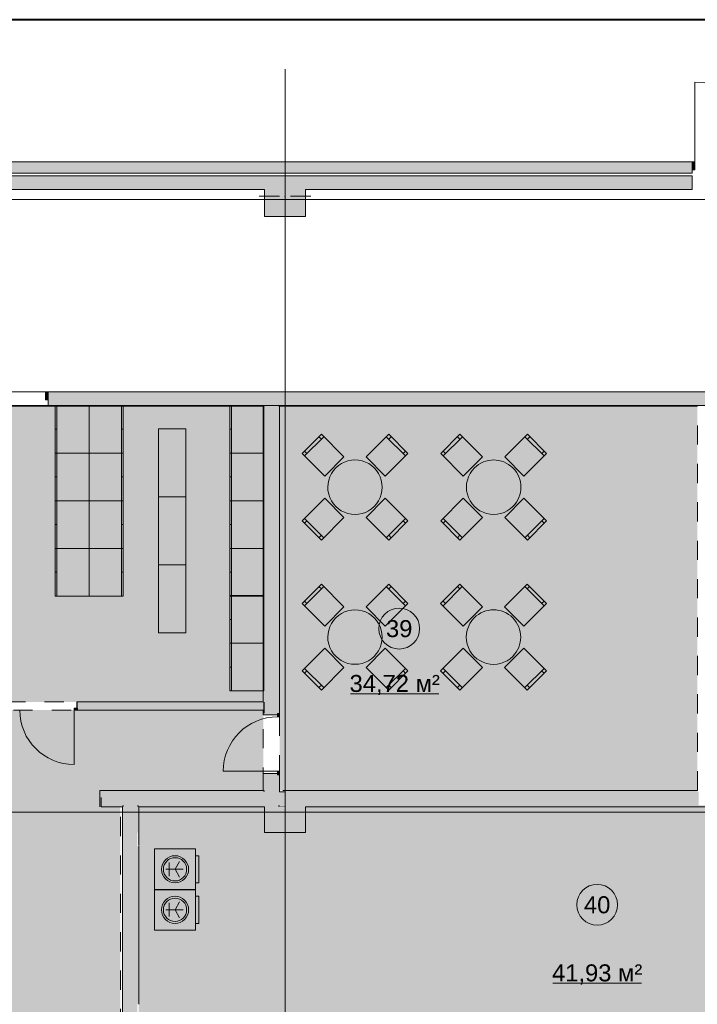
# Model space of a CAD drawing. Header units: millimetres. Extents: x 0 to 1184, y 0 to 836.
# Tile 112 of 256: x 313 to 412, y 691 to 836. Entities that reach past the tile are written whole.
import ezdxf
from ezdxf.xclip import XClip

# ---------------------------------------------------------------- set-up
doc = ezdxf.new("R2010")
doc.units = ezdxf.units.MM
doc.header["$MEASUREMENT"] = 0
doc.header["$XCLIPFRAME"] = 0
doc.linetypes.add('Штриховая', pattern=[5.644444, 2.822222, -2.822222])
for name, color, linetype in [('Интерьер - Мебель', 7, 'Continuous'), ('Конструктив - ГКЛ', 7, 'Continuous'), ('Конструктив - Колонны', 7, 'Continuous'), ('Конструктив - Стена сущ для Кладочного плана', 7, 'Continuous'), ('Конструктив - Стены Блок 100 нов', 7, 'Continuous'), ('Конструктив - Стены Блок 200 нов', 7, 'Continuous'), ('Конструктив - Стены Внутр сущ.', 7, 'Continuous'), ('Конструктив - Стены наружние фасад', 7, 'Continuous'), ('Элемент Модели - Зона', 7, 'Continuous'), ('Элемент Модели - Оси', 7, 'Continuous')]:
    doc.layers.add(name, color=color, linetype=linetype)
doc.styles.add('СГЕНЕРИР_СТИЛЬ_3', font='txt')

# ---------------------------------------------------------------- blocks, each defined once
blk = doc.blocks.new('Чертеж_4_4', base_point=(-278.48, 89.56))
at = {"layer": 'Интерьер - Мебель', "linetype": 'Continuous', "lineweight": 0, "true_color": 0xffffff}
for points in [[(317.72, 779.31), (317.72, 772.31), (322.72, 772.31), (322.72, 779.31)], [(327.72, 779.31), (322.72, 779.31), (322.72, 772.31), (327.72, 772.31)], [(343.42, 779.31), (343.42, 772.31), (348.42, 772.31), (348.42, 779.31)], [(332.93, 765.89), (336.93, 765.89), (336.93, 775.89), (332.93, 775.89)], [(357.34, 768.93), (360.17, 771.76), (356.85, 775.09), (354.02, 772.26)], [(363.42, 771.76), (366.25, 768.93), (369.57, 772.26), (366.75, 775.09)], [(377.71, 768.93), (380.54, 771.76), (377.22, 775.09), (374.39, 772.26)], [(383.79, 771.76), (386.62, 768.93), (389.94, 772.26), (387.12, 775.09)], [(317.72, 772.31), (317.72, 765.31), (322.72, 765.31), (322.72, 772.31)], [(327.72, 772.31), (322.72, 772.31), (322.72, 765.31), (327.72, 765.31)], [(343.42, 772.31), (343.42, 765.31), (348.42, 765.31), (348.42, 772.31)], [(364.62, 764.48, 1), (358.97, 770.14, 1)], [(385, 764.48, 1), (379.34, 770.14, 1)], [(332.93, 755.89), (336.93, 755.89), (336.93, 765.89), (332.93, 765.89)], [(360.17, 762.85), (357.34, 765.68), (354.02, 762.36), (356.85, 759.53)], [(366.25, 765.68), (363.42, 762.85), (366.75, 759.53), (369.57, 762.36)], [(380.54, 762.85), (377.71, 765.68), (374.39, 762.36), (377.22, 759.53)], [(386.62, 765.68), (383.79, 762.85), (387.12, 759.53), (389.94, 762.36)], [(317.72, 765.31), (317.72, 758.31), (322.72, 758.31), (322.72, 765.31)], [(327.72, 765.31), (322.72, 765.31), (322.72, 758.31), (327.72, 758.31)], [(343.42, 765.31), (343.42, 758.31), (348.42, 758.31), (348.42, 765.31)], [(317.72, 758.31), (317.72, 751.31), (322.72, 751.31), (322.72, 758.31)], [(327.72, 758.31), (322.72, 758.31), (322.72, 751.31), (327.72, 751.31)], [(343.42, 758.31), (343.42, 751.31), (348.42, 751.31), (348.42, 758.31)], [(332.93, 745.89), (336.93, 745.89), (336.93, 755.89), (332.93, 755.89)], [(357.34, 746.91), (360.17, 749.74), (356.85, 753.06), (354.02, 750.23)], [(363.42, 749.74), (366.25, 746.91), (369.57, 750.23), (366.75, 753.06)], [(377.7, 746.91), (380.53, 749.74), (377.2, 753.06), (374.38, 750.23)], [(383.78, 749.74), (386.61, 746.91), (389.93, 750.23), (387.1, 753.06)], [(343.42, 751.37), (343.42, 744.37), (348.42, 744.37), (348.42, 751.37)], [(364.62, 742.45, 1), (358.97, 748.11, 1)], [(384.98, 742.45, 1), (379.32, 748.11, 1)], [(343.42, 744.37), (343.42, 737.37), (348.42, 737.37), (348.42, 744.37)], [(360.17, 740.83), (357.34, 743.65), (354.02, 740.33), (356.85, 737.5)], [(366.25, 743.65), (363.42, 740.83), (366.75, 737.5), (369.57, 740.33)], [(380.53, 740.83), (377.7, 743.65), (374.38, 740.33), (377.2, 737.5)], [(386.61, 743.65), (383.78, 740.83), (387.1, 737.5), (389.93, 740.33)], [(332.35, 708.16), (338.35, 708.16), (338.35, 714.16), (332.35, 714.16)], [(332.35, 708.16), (338.35, 708.16), (338.35, 714.16), (332.35, 714.16)], [(338.35, 709.16), (338.85, 709.16), (338.85, 713.16), (338.35, 713.16)], [(332.35, 702.21), (338.35, 702.21), (338.35, 708.21), (332.35, 708.21)], [(332.35, 702.21), (338.35, 702.21), (338.35, 708.21), (332.35, 708.21)], [(338.35, 703.21), (338.85, 703.21), (338.85, 707.21), (338.35, 707.21)]]:
    blk.add_hatch(color=7, dxfattribs=at).paths.add_polyline_path(points)
at = {"layer": 'Конструктив - ГКЛ', "linetype": 'Continuous', "lineweight": 0, "true_color": 0x606060}
for points in [[(280.77, 779.19), (348.27, 779.19), (348.27, 779.31), (280.77, 779.31)], [(348.32, 779.19), (348.52, 779.19), (348.52, 779.31), (348.32, 779.31)], [(350.52, 779.19), (350.72, 779.19), (350.72, 779.31), (350.52, 779.31)], [(350.77, 779.19), (412.07, 779.19), (412.07, 779.31), (350.77, 779.31)]]:
    blk.add_hatch(color=251, dxfattribs=at).paths.add_polyline_path(points)
at = {"layer": 'Конструктив - Колонны', "linetype": 'Continuous', "lineweight": 0, "true_color": 0x000000}
for points in [[(348.52, 813.06), (348.52, 811.06), (348.52, 807.06), (354.52, 807.06), (354.52, 811.06), (354.52, 813.06)], [(348.52, 722.56), (350.52, 720.56), (350.52, 722.56)], [(350.52, 720.56), (348.52, 722.56), (348.52, 720.56)], [(350.72, 722.56), (350.52, 722.56), (350.52, 720.56), (350.72, 720.56)], [(350.72, 720.41), (351.52, 720.41), (351.52, 720.56), (351.52, 722.56), (350.72, 722.56), (350.72, 720.56)], [(351.52, 720.56), (354.52, 720.56), (354.52, 722.56), (351.52, 722.56)], [(350.52, 720.56), (348.52, 720.56), (348.52, 720.41), (350.52, 720.41)], [(350.72, 720.56), (350.52, 720.56), (350.67, 720.41), (350.72, 720.41)], [(350.52, 720.56), (350.52, 720.41), (350.67, 720.41)], [(351.52, 720.41), (354.52, 720.41), (354.52, 720.56), (351.52, 720.56)], [(348.52, 720.36), (350.52, 720.36), (350.52, 720.41), (348.52, 720.41)], [(348.52, 720.36), (348.52, 716.56), (354.52, 716.56), (354.52, 720.36), (351.52, 720.36), (350.72, 720.36), (350.52, 720.36)], [(350.67, 720.41), (350.52, 720.41), (350.52, 720.36), (350.72, 720.36)], [(350.67, 720.41), (350.72, 720.36), (350.72, 720.41)], [(350.72, 720.41), (350.72, 720.36), (351.52, 720.36), (351.52, 720.41)], [(351.52, 720.36), (354.52, 720.36), (354.52, 720.41), (351.52, 720.41)]]:
    blk.add_hatch(color=18, dxfattribs=at).paths.add_polyline_path(points)
at = {"layer": 'Конструктив - Стена сущ для Кладочного плана', "linetype": 'Continuous', "lineweight": 0, "true_color": 0x7f7f7f}
blk.add_hatch(color=8, dxfattribs=at).paths.add_polyline_path([(316.72, 780.16), (316.72, 781.31), (316.32, 781.31), (316.32, 780.16)])
at = {"layer": 'Конструктив - Стена сущ для Кладочного плана', "linetype": 'Continuous', "lineweight": 0, "true_color": 0x000000}
blk.add_hatch(color=18, dxfattribs=at).paths.add_polyline_path([(468.52, 781.31), (316.72, 781.31), (316.72, 779.31), (468.52, 779.31)])
at = {"layer": 'Конструктив - Стены Блок 100 нов', "linetype": 'Continuous', "lineweight": 0, "true_color": 0x000000}
for points in [[(320.93, 735.76), (320.93, 734.86), (321.03, 734.86), (321.03, 735.66), (321.03, 735.76)], [(321.03, 735.76), (321.03, 735.66), (348.32, 735.66), (348.32, 735.76)], [(321.03, 734.66), (348.32, 734.66), (348.32, 735.66), (321.03, 735.66), (321.03, 734.86)], [(348.52, 734.66), (348.52, 735.66), (348.32, 735.66), (348.32, 734.66)], [(348.32, 734.66), (321.03, 734.66), (321.03, 734.56), (348.32, 734.56)]]:
    blk.add_hatch(color=18, dxfattribs=at).paths.add_polyline_path(points)
at = {"layer": 'Конструктив - Стены Блок 100 нов', "linetype": 'Continuous', "lineweight": 0, "true_color": 0x7f7f7f}
blk.add_hatch(color=8, dxfattribs=at).paths.add_polyline_path([(321.03, 734.56), (321.03, 734.86), (320.53, 734.86), (320.53, 734.56)])
at = {"layer": 'Конструктив - Стены Блок 200 нов', "linetype": 'Continuous', "lineweight": 0, "true_color": 0x000000}
for points in [[(348.52, 735.76), (348.52, 779.19), (348.32, 779.19), (348.32, 735.76)], [(348.52, 779.19), (350.52, 779.19), (350.52, 779.31), (348.52, 779.31)], [(350.52, 735.66), (350.52, 779.19), (348.52, 779.19), (348.52, 735.66)], [(350.52, 779.19), (350.52, 734.06), (350.72, 734.06), (350.72, 779.19)], [(348.52, 735.66), (348.52, 735.76), (348.32, 735.76), (348.32, 735.66)], [(350.52, 734.66), (350.52, 735.66), (348.52, 735.66), (348.52, 734.66)], [(348.52, 734.56), (348.52, 734.66), (348.32, 734.66), (348.32, 734.56)], [(348.52, 734.56), (348.32, 734.56), (348.32, 734.06), (348.52, 734.06)], [(348.32, 733.86), (350.42, 733.86), (350.42, 734.06), (348.52, 734.06), (348.32, 734.06)], [(350.52, 734.66), (348.52, 734.66), (348.52, 734.06), (350.42, 734.06), (350.52, 734.06)], [(348.32, 725.06), (348.52, 725.06), (350.42, 725.06), (350.42, 725.26), (348.32, 725.26)], [(348.32, 722.76), (348.52, 722.76), (348.52, 725.06), (348.32, 725.06)], [(348.52, 725.06), (348.52, 722.56), (350.52, 722.56), (350.52, 725.06), (350.42, 725.06)], [(350.52, 722.56), (350.72, 722.56), (350.72, 725.06), (350.52, 725.06)], [(324.32, 722.76), (324.32, 720.36), (324.52, 720.36), (324.52, 722.56), (324.52, 722.76)], [(324.52, 722.76), (324.52, 722.56), (330.02, 722.56), (330.02, 722.76)], [(327.82, 722.56), (324.52, 722.56), (324.52, 720.56), (327.82, 720.56)], [(327.82, 720.56), (329.82, 720.56), (329.82, 722.56), (327.82, 722.56)], [(329.82, 720.56), (330.02, 720.56), (330.02, 722.56), (329.82, 722.56)], [(348.32, 722.76), (330.02, 722.76), (330.02, 722.56), (348.32, 722.56)], [(348.52, 722.56), (330.02, 722.56), (330.02, 720.56), (348.52, 720.56)], [(348.32, 722.76), (348.32, 722.56), (348.52, 722.56)], [(348.52, 722.76), (348.32, 722.76), (348.52, 722.56)], [(412.12, 722.76), (351.52, 722.76), (351.52, 722.56), (412.12, 722.56)], [(354.52, 722.56), (354.52, 720.56), (412.32, 720.56), (412.32, 722.56)], [(324.52, 720.36), (327.62, 720.36), (327.62, 720.56), (324.52, 720.56)], [(327.62, 720.36), (327.82, 720.36), (327.82, 720.56), (327.62, 720.56)], [(327.82, 720.36), (329.82, 720.36), (329.82, 720.56), (327.82, 720.56)], [(329.82, 720.36), (330.02, 720.36), (330.02, 720.56), (329.82, 720.56)], [(330.02, 720.56), (330.02, 720.36), (348.52, 720.36), (348.52, 720.56)], [(354.52, 720.56), (354.52, 720.36), (438.52, 720.36), (438.52, 720.56)], [(327.82, 687.06), (327.82, 720.36), (327.62, 720.36), (327.62, 687.06)], [(329.82, 689.06), (329.82, 720.36), (327.82, 720.36), (327.82, 689.06)], [(330.02, 720.36), (329.82, 720.36), (329.82, 716.56), (330.02, 716.56)], [(329.9, 716.48), (329.9, 714.64), (330.02, 714.64), (330.02, 716.48)], [(329.82, 691.36), (330.02, 691.36), (330.02, 714.56), (329.82, 714.56)]]:
    blk.add_hatch(color=18, dxfattribs=at).paths.add_polyline_path(points)
at = {"layer": 'Конструктив - Стены Блок 200 нов', "linetype": 'Continuous', "lineweight": 0, "true_color": 0x7f7f7f}
for points in [[(350.72, 734.06), (350.42, 734.06), (350.42, 733.56), (350.72, 733.56)], [(350.42, 725.06), (350.72, 725.06), (350.72, 725.56), (350.42, 725.56)]]:
    blk.add_hatch(color=8, dxfattribs=at).paths.add_polyline_path(points)
at = {"layer": 'Конструктив - Стены Внутр сущ.', "linetype": 'Continuous', "lineweight": 0, "true_color": 0x000000}
for points in [[(264.52, 811.06), (348.52, 811.06), (348.52, 813.06), (264.52, 813.06)], [(354.52, 811.06), (411.32, 811.06), (411.32, 813.06), (354.52, 813.06)]]:
    blk.add_hatch(color=18, dxfattribs=at).paths.add_polyline_path(points)
at = {"layer": 'Конструктив - Стены наружние фасад', "linetype": 'Continuous', "lineweight": 0, "true_color": 0x000000}
for points in [[(81.12, 814.96), (411.32, 814.96), (411.32, 815.11), (81.12, 815.11)], [(81.42, 814.66), (411.32, 814.66), (411.32, 814.96), (81.42, 814.96)], [(411.32, 814.66), (82.62, 814.66), (82.62, 813.46), (411.32, 813.46)]]:
    blk.add_hatch(color=18, dxfattribs=at).paths.add_polyline_path(points)
at = {"layer": 'Конструктив - Стены наружние фасад', "linetype": 'Continuous', "lineweight": 0, "true_color": 0x7f7f7f}
blk.add_hatch(color=8, dxfattribs=at).paths.add_polyline_path([(411.32, 813.96), (411.72, 813.96), (411.72, 815.11), (411.32, 815.11)])
at = {"layer": 'Элемент Модели - Зона', "linetype": 'Continuous', "lineweight": 0, "true_color": 0xf4d5ec}
for points in [[(280.72, 779.31), (280.72, 735.76), (348.32, 735.76), (348.32, 779.31)], [(412.12, 722.76), (412.12, 779.31), (350.72, 779.31), (350.72, 722.76)]]:
    blk.add_hatch(color=254, dxfattribs=at).paths.add_polyline_path(points)
at = {"layer": 'Элемент Модели - Зона', "linetype": 'Continuous', "lineweight": 0, "true_color": 0xd0cde4}
blk.add_hatch(color=254, dxfattribs=at).paths.add_polyline_path([(82.62, 541.14), (82.62, 539.14), (83.02, 539.14), (83.02, 542.56), (89.02, 542.56), (89.02, 539.56), (168.52, 539.56), (168.52, 542.56), (174.52, 542.56), (174.52, 539.56), (258.52, 539.56), (258.52, 542.56), (264.52, 542.56), (264.52, 539.14), (331.77, 539.14), (331.77, 631.69), (331.88, 631.69), (331.88, 686.86), (327.32, 686.86), (327.32, 720.36), (324.52, 720.36), (324.52, 722.76), (348.32, 722.76), (348.32, 734.56), (280.72, 734.56), (280.72, 722.76), (309.52, 722.76), (309.52, 720.36), (301.52, 720.36), (301.52, 615.56), (207.52, 615.56), (207.52, 626.56), (82.62, 626.56), (82.62, 626.06)])
at = {"layer": 'Элемент Модели - Зона', "linetype": 'Continuous', "lineweight": 0, "true_color": 0xd7d9d5}
blk.add_hatch(color=254, dxfattribs=at).paths.add_polyline_path([(330.02, 689.26), (331.52, 689.26), (374.52, 689.26), (419.52, 689.26), (421.52, 689.26), (464.52, 689.26), (466.32, 689.26), (466.32, 714.56), (466.32, 716.56), (466.32, 717.56), (466.32, 720.36), (444.52, 720.36), (444.52, 716.56), (438.52, 716.56), (438.52, 720.36), (354.52, 720.36), (354.52, 716.56), (348.52, 716.56), (348.52, 720.36), (330.02, 720.36)])
at = {"layer": 'Интерьер - Мебель', "color": 7, "linetype": 'Continuous', "lineweight": 15}
for p, q in [((317.72, 779.31), (317.97, 779.31)), ((317.97, 779.31), (317.97, 772.31)), ((327.47, 779.31), (327.47, 772.31)), ((327.72, 779.31), (327.47, 779.31)), ((343.42, 779.31), (343.67, 779.31)), ((343.67, 779.31), (343.67, 772.31)), ((317.72, 775.81), (317.97, 775.81)), ((327.72, 775.81), (327.47, 775.81)), ((343.42, 775.81), (343.67, 775.81)), ((354.37, 771.9), (357.2, 774.73)), ((356.85, 774.38), (356.49, 774.73)), ((366.39, 774.73), (369.22, 771.9)), ((366.75, 774.38), (367.1, 774.73)), ((374.74, 771.9), (377.57, 774.73)), ((377.22, 774.38), (376.86, 774.73)), ((386.76, 774.73), (389.59, 771.9)), ((387.12, 774.38), (387.47, 774.73)), ((354.73, 772.26), (354.37, 772.61)), ((368.87, 772.26), (369.22, 772.61)), ((375.1, 772.26), (374.74, 772.61)), ((389.24, 772.26), (389.59, 772.61)), ((317.72, 772.31), (317.97, 772.31)), ((317.97, 772.31), (317.97, 765.31)), ((327.47, 772.31), (327.47, 765.31)), ((327.72, 772.31), (327.47, 772.31)), ((343.42, 772.31), (343.67, 772.31)), ((343.67, 772.31), (343.67, 765.31)), ((317.72, 768.81), (317.97, 768.81)), ((327.72, 768.81), (327.47, 768.81)), ((343.42, 768.81), (343.67, 768.81)), ((317.72, 765.31), (317.97, 765.31)), ((317.97, 765.31), (317.97, 758.31)), ((327.47, 765.31), (327.47, 758.31)), ((327.72, 765.31), (327.47, 765.31)), ((343.42, 765.31), (343.67, 765.31)), ((343.67, 765.31), (343.67, 758.31)), ((357.2, 759.88), (354.37, 762.71)), ((369.22, 762.71), (366.39, 759.88)), ((377.57, 759.88), (374.74, 762.71)), ((389.59, 762.71), (386.76, 759.88)), ((317.72, 761.81), (317.97, 761.81)), ((327.72, 761.81), (327.47, 761.81)), ((343.42, 761.81), (343.67, 761.81)), ((354.73, 762.36), (354.37, 762)), ((368.87, 762.36), (369.22, 762)), ((375.1, 762.36), (374.74, 762)), ((389.24, 762.36), (389.59, 762)), ((356.85, 760.24), (356.49, 759.88)), ((366.75, 760.24), (367.1, 759.88)), ((377.22, 760.24), (376.86, 759.88)), ((387.12, 760.24), (387.47, 759.88)), ((317.72, 758.31), (317.97, 758.31)), ((317.97, 758.31), (317.97, 751.31)), ((327.47, 758.31), (327.47, 751.31)), ((327.72, 758.31), (327.47, 758.31)), ((343.42, 758.31), (343.67, 758.31)), ((343.67, 758.31), (343.67, 751.31)), ((317.72, 754.81), (317.97, 754.81)), ((327.72, 754.81), (327.47, 754.81)), ((343.42, 754.81), (343.67, 754.81)), ((354.37, 749.88), (357.2, 752.71)), ((356.85, 752.35), (356.49, 752.71)), ((366.39, 752.71), (369.22, 749.88)), ((366.75, 752.35), (367.1, 752.71)), ((374.73, 749.88), (377.56, 752.71)), ((377.2, 752.35), (376.85, 752.71)), ((386.75, 752.71), (389.58, 749.88)), ((387.1, 752.35), (387.46, 752.71)), ((343.42, 751.37), (343.67, 751.37)), ((343.67, 751.37), (343.67, 744.37)), ((354.73, 750.23), (354.37, 750.58)), ((368.87, 750.23), (369.22, 750.58)), ((375.08, 750.23), (374.73, 750.58)), ((389.22, 750.23), (389.58, 750.58)), ((343.42, 747.87), (343.67, 747.87)), ((343.42, 744.37), (343.67, 744.37)), ((343.67, 744.37), (343.67, 737.37)), ((343.42, 740.87), (343.67, 740.87)), ((357.2, 737.86), (354.37, 740.69)), ((354.73, 740.33), (354.37, 739.98)), ((369.22, 740.69), (366.39, 737.86)), ((368.87, 740.33), (369.22, 739.98)), ((377.56, 737.86), (374.73, 740.69)), ((375.08, 740.33), (374.73, 739.98)), ((389.58, 740.69), (386.75, 737.86)), ((389.22, 740.33), (389.58, 739.98)), ((356.85, 738.21), (356.49, 737.86)), ((366.75, 738.21), (367.1, 737.86)), ((377.2, 738.21), (376.85, 737.86)), ((387.1, 738.21), (387.46, 737.86)), ((334.49, 710.16), (334.49, 712.16)), ((335.35, 711.16), (336.01, 712.32)), ((335.35, 711.16), (334.01, 711.16)), ((334.49, 711.16), (336.55, 711.16)), ((335.35, 711.16), (336.01, 710.01)), ((334.49, 704.21), (334.49, 706.21)), ((335.35, 705.21), (336.01, 706.36)), ((335.35, 705.21), (334.01, 705.21)), ((334.49, 705.21), (336.55, 705.21)), ((335.35, 705.21), (336.01, 704.05))]:
    blk.add_line(p, q, dxfattribs=at)
at = {"layer": 'Интерьер - Мебель', "color": 7, "linetype": 'Continuous', "lineweight": 15, "flags": 128}
for points in [[(317.72, 779.31), (317.72, 772.31), (322.72, 772.31), (322.72, 779.31)], [(327.72, 779.31), (327.72, 772.31), (322.72, 772.31), (322.72, 779.31)], [(343.42, 779.31), (343.42, 772.31), (348.42, 772.31), (348.42, 779.31)], [(332.93, 765.89), (332.93, 775.89), (336.93, 775.89), (336.93, 765.89)], [(357.34, 768.93), (360.17, 771.76), (356.85, 775.09), (354.02, 772.26)], [(363.42, 771.76), (366.25, 768.93), (369.57, 772.26), (366.75, 775.09)], [(377.71, 768.93), (380.54, 771.76), (377.22, 775.09), (374.39, 772.26)], [(383.79, 771.76), (386.62, 768.93), (389.94, 772.26), (387.12, 775.09)], [(317.72, 772.31), (317.72, 765.31), (322.72, 765.31), (322.72, 772.31)], [(327.72, 772.31), (327.72, 765.31), (322.72, 765.31), (322.72, 772.31)], [(343.42, 772.31), (343.42, 765.31), (348.42, 765.31), (348.42, 772.31)], [(332.93, 755.89), (332.93, 765.89), (336.93, 765.89), (336.93, 755.89)], [(360.17, 762.85), (357.34, 765.68), (354.02, 762.36), (356.85, 759.53)], [(366.25, 765.68), (363.42, 762.85), (366.75, 759.53), (369.57, 762.36)], [(380.54, 762.85), (377.71, 765.68), (374.39, 762.36), (377.22, 759.53)], [(386.62, 765.68), (383.79, 762.85), (387.12, 759.53), (389.94, 762.36)], [(317.72, 765.31), (317.72, 758.31), (322.72, 758.31), (322.72, 765.31)], [(327.72, 765.31), (327.72, 758.31), (322.72, 758.31), (322.72, 765.31)], [(343.42, 765.31), (343.42, 758.31), (348.42, 758.31), (348.42, 765.31)], [(317.72, 758.31), (317.72, 751.31), (322.72, 751.31), (322.72, 758.31)], [(327.72, 758.31), (327.72, 751.31), (322.72, 751.31), (322.72, 758.31)], [(343.42, 758.31), (343.42, 751.31), (348.42, 751.31), (348.42, 758.31)], [(332.93, 745.89), (332.93, 755.89), (336.93, 755.89), (336.93, 745.89)], [(357.34, 746.91), (360.17, 749.74), (356.85, 753.06), (354.02, 750.23)], [(363.42, 749.74), (366.25, 746.91), (369.57, 750.23), (366.75, 753.06)], [(377.7, 746.91), (380.53, 749.74), (377.2, 753.06), (374.38, 750.23)], [(383.78, 749.74), (386.61, 746.91), (389.93, 750.23), (387.1, 753.06)], [(343.42, 751.37), (343.42, 744.37), (348.42, 744.37), (348.42, 751.37)], [(343.42, 744.37), (343.42, 737.37), (348.42, 737.37), (348.42, 744.37)], [(360.17, 740.83), (357.34, 743.65), (354.02, 740.33), (356.85, 737.5)], [(366.25, 743.65), (363.42, 740.83), (366.75, 737.5), (369.57, 740.33)], [(380.53, 740.83), (377.7, 743.65), (374.38, 740.33), (377.2, 737.5)], [(386.61, 743.65), (383.78, 740.83), (387.1, 737.5), (389.93, 740.33)], [(332.35, 708.16), (338.35, 708.16), (338.35, 714.16), (332.35, 714.16)], [(332.35, 708.16), (338.35, 708.16), (338.35, 714.16), (332.35, 714.16)], [(338.35, 709.16), (338.85, 709.16), (338.85, 713.16), (338.35, 713.16)], [(332.35, 702.21), (338.35, 702.21), (338.35, 708.21), (332.35, 708.21)], [(332.35, 702.21), (338.35, 702.21), (338.35, 708.21), (332.35, 708.21)], [(338.35, 703.21), (338.85, 703.21), (338.85, 707.21), (338.35, 707.21)]]:
    blk.add_lwpolyline(points, close=True, dxfattribs=at)
for points in [[(364.62, 764.48, 1), (358.97, 770.14, 1)], [(385, 764.48, 1), (379.34, 770.14, 1)], [(364.62, 742.45, 1), (358.97, 748.11, 1)], [(384.98, 742.45, 1), (379.32, 748.11, 1)]]:
    blk.add_lwpolyline(points, format="xyb", close=True, dxfattribs=at)
at = {"layer": 'Интерьер - Мебель', "color": 7, "linetype": 'Continuous', "lineweight": 15}
for centre, radius in [((335.35, 711.16), 2), ((335.35, 711.16), 1.71), ((335.35, 705.21), 2), ((335.35, 705.21), 1.71)]:
    blk.add_circle(centre, radius, dxfattribs=at)
at = {"layer": 'Конструктив - ГКЛ', "color": 7, "linetype": 'Continuous', "lineweight": 15}
blk.add_line((350.52, 779.31), (348.52, 779.31), dxfattribs=at)
at = {"layer": 'Конструктив - ГКЛ', "color": 7, "linetype": 'Continuous', "lineweight": 15, "flags": 128}
for points in [[(466.47, 779.31), (207.52, 779.31)], [(280.77, 779.19), (348.27, 779.19)], [(350.77, 779.19), (412.07, 779.19)]]:
    blk.add_lwpolyline(points, dxfattribs=at)
at = {"layer": 'Конструктив - Колонны', "color": 7, "linetype": 'Continuous', "lineweight": 15}
for p, q in [((351.52, 810.86), (351.52, 813.86)), ((350.72, 810.06), (347.72, 810.06)), ((351.52, 809.26), (351.52, 806.26)), ((352.32, 810.06), (355.32, 810.06)), ((351.52, 720.36), (351.52, 723.36)), ((350.72, 719.56), (347.72, 719.56)), ((352.32, 719.56), (355.32, 719.56)), ((351.52, 718.76), (351.52, 715.76))]:
    blk.add_line(p, q, dxfattribs=at)
at = {"layer": 'Конструктив - Колонны', "color": 7, "linetype": 'Continuous', "lineweight": 15, "flags": 128}
for points in [[(354.52, 813.06), (348.52, 813.06)], [(348.52, 811.06), (348.52, 807.06), (354.52, 807.06), (354.52, 811.06)], [(351.52, 722.56), (350.72, 722.56)], [(348.52, 720.36), (348.52, 716.56), (354.52, 716.56), (354.52, 720.36)]]:
    blk.add_lwpolyline(points, dxfattribs=at)
at = {"layer": 'Конструктив - Колонны', "color": 7, "linetype": 'Continuous', "lineweight": 15}
for p in [(351.52, 810.06), (351.52, 719.56)]:
    blk.add_point(p, dxfattribs=at)
at = {"layer": 'Конструктив - Стена сущ для Кладочного плана', "color": 7, "linetype": 'Continuous', "lineweight": 15}
for p, q in [((316.32, 781.31), (311, 781.31)), ((316.32, 780.16), (316.32, 781.31)), ((316.32, 781.31), (316.72, 781.31)), ((316.72, 781.31), (317.09, 781.31)), ((316.72, 781.31), (316.72, 780.16)), ((316.72, 781.31), (316.72, 780.16)), ((316.72, 781.31), (316.72, 780.16)), ((316.72, 781.31), (316.72, 780.16)), ((316.72, 781.31), (317.09, 781.31)), ((316.72, 781.31), (317.09, 781.31)), ((316.72, 780.16), (316.32, 780.16)), ((316.72, 780.16), (316.72, 779.31)), ((316.72, 780.16), (316.72, 779.31)), ((316.72, 780.16), (316.72, 779.31)), ((316.72, 779.31), (317.09, 779.31)), ((316.72, 779.31), (317.09, 779.31)), ((316.72, 779.31), (317.09, 779.31))]:
    blk.add_line(p, q, dxfattribs=at)
at = {"layer": 'Конструктив - Стена сущ для Кладочного плана', "color": 7, "linetype": 'Continuous', "lineweight": 15, "flags": 128}
for points in [[(468.52, 781.31), (316.72, 781.31)], [(316.72, 779.31), (468.52, 779.31)]]:
    blk.add_lwpolyline(points, dxfattribs=at)
at = {"layer": 'Конструктив - Стены Блок 100 нов', "color": 7, "linetype": 'Continuous', "lineweight": 15}
for p, q in [((320.93, 734.86), (320.93, 735.76)), ((321.03, 735.76), (320.93, 735.76)), ((321.03, 735.76), (320.93, 735.76)), ((320.93, 734.86), (320.93, 735.76)), ((320.53, 734.56), (320.53, 734.86)), ((320.53, 734.86), (321.03, 734.86)), ((321.03, 734.56), (320.53, 734.56)), ((320.53, 734.56), (320.53, 726.56)), ((321.03, 734.66), (321.03, 734.86)), ((321.03, 734.86), (321.03, 734.56)), ((321.03, 734.66), (321.03, 734.86)), ((321.03, 734.66), (321.03, 734.86)), ((321.03, 734.56), (321.03, 734.66)), ((321.03, 734.56), (321.03, 734.66)), ((321.03, 734.56), (321.03, 734.66))]:
    blk.add_line(p, q, dxfattribs=at)
at = {"layer": 'Конструктив - Стены Блок 100 нов', "color": 7, "linetype": 'Continuous', "lineweight": 15, "flags": 128}
for points in [[(348.32, 735.76), (321.03, 735.76)], [(321.03, 734.56), (348.32, 734.56)]]:
    blk.add_lwpolyline(points, dxfattribs=at)
at = {"layer": 'Конструктив - Стены Блок 100 нов', "color": 7, "linetype": 'Continuous', "lineweight": 15}
blk.add_arc((320.53, 734.56), 8, 180, 270, dxfattribs=at)
at = {"layer": 'Конструктив - Стены Блок 200 нов', "color": 7, "linetype": 'Continuous', "lineweight": 15}
for p, q in [((348.32, 734.06), (348.32, 733.86)), ((348.32, 734.06), (348.32, 733.86)), ((350.42, 733.86), (348.32, 733.86)), ((350.42, 733.86), (348.32, 733.86)), ((350.52, 734.06), (350.42, 734.06)), ((350.42, 733.56), (350.42, 734.06)), ((350.42, 734.06), (350.72, 734.06)), ((350.52, 734.06), (350.42, 734.06)), ((350.52, 734.06), (350.42, 734.06)), ((350.72, 733.56), (350.42, 733.56)), ((350.72, 734.06), (350.52, 734.06)), ((350.72, 734.06), (350.52, 734.06)), ((350.72, 734.06), (350.52, 734.06)), ((350.72, 734.06), (350.72, 733.56)), ((350.42, 725.56), (342.42, 725.56)), ((350.42, 725.26), (348.32, 725.26)), ((348.32, 725.06), (348.32, 725.26)), ((348.32, 725.06), (348.32, 725.26)), ((350.42, 725.26), (348.32, 725.26)), ((350.42, 725.06), (350.42, 725.56)), ((350.42, 725.56), (350.72, 725.56)), ((350.52, 725.06), (350.42, 725.06)), ((350.72, 725.06), (350.42, 725.06)), ((350.52, 725.06), (350.42, 725.06)), ((350.52, 725.06), (350.42, 725.06)), ((350.72, 725.06), (350.52, 725.06)), ((350.72, 725.06), (350.52, 725.06)), ((350.72, 725.06), (350.52, 725.06)), ((350.72, 725.56), (350.72, 725.06)), ((324.32, 720.36), (324.32, 722.76)), ((324.52, 722.76), (324.32, 722.76)), ((324.52, 722.76), (324.32, 722.76)), ((324.32, 720.36), (324.32, 722.76))]:
    blk.add_line(p, q, dxfattribs=at)
at = {"layer": 'Конструктив - Стены Блок 200 нов', "color": 7, "linetype": 'Continuous', "lineweight": 15, "flags": 128}
for points in [[(348.32, 779.19), (348.32, 735.76)], [(350.72, 734.06), (350.72, 779.19)], [(348.32, 734.56), (348.32, 734.06)], [(348.32, 725.06), (348.32, 722.76)], [(350.72, 722.56), (350.72, 725.06)], [(330.02, 722.76), (324.52, 722.76)], [(348.32, 722.76), (330.02, 722.76)], [(412.12, 722.76), (351.52, 722.76)], [(351.52, 722.76), (351.52, 722.56)], [(324.52, 720.36), (327.62, 720.36)], [(327.62, 720.31), (327.62, 687.06)], [(330.02, 716.56), (330.02, 720.36)], [(330.02, 720.36), (348.52, 720.36)], [(354.52, 720.36), (438.52, 720.36)], [(330.02, 714.64), (330.02, 716.48)], [(330.02, 691.36), (330.02, 714.56)]]:
    blk.add_lwpolyline(points, dxfattribs=at)
at = {"layer": 'Конструктив - Стены Блок 200 нов', "color": 7, "linetype": 'Continuous', "lineweight": 15}
blk.add_arc((350.42, 725.56), 8, 90, 180, dxfattribs=at)
at = {"layer": 'Конструктив - Стены Внутр сущ.', "color": 7, "linetype": 'Continuous', "lineweight": 15}
blk.add_line((411.32, 813.06), (411.32, 811.06), dxfattribs=at)
blk.add_line((411.32, 813.06), (411.32, 811.06), dxfattribs=at)
at = {"layer": 'Конструктив - Стены Внутр сущ.', "color": 7, "linetype": 'Continuous', "lineweight": 15, "flags": 128}
for points in [[(348.52, 813.06), (264.52, 813.06)], [(411.32, 813.06), (354.52, 813.06)], [(264.52, 811.06), (348.52, 811.06)], [(354.52, 811.06), (411.32, 811.06)]]:
    blk.add_lwpolyline(points, dxfattribs=at)
at = {"layer": 'Конструктив - Стены наружние фасад', "color": 7, "linetype": 'Continuous', "lineweight": 15}
for p, q in [((411.72, 815.11), (411.72, 826.81)), ((411.32, 815.11), (410.95, 815.11)), ((411.32, 815.11), (410.95, 815.11)), ((411.32, 815.11), (410.95, 815.11)), ((411.32, 815.11), (411.32, 814.96)), ((411.72, 815.11), (411.32, 815.11)), ((411.32, 815.11), (411.32, 813.96)), ((411.32, 815.11), (411.32, 814.96)), ((411.32, 815.11), (411.32, 814.96)), ((411.32, 814.96), (411.32, 814.66)), ((411.32, 814.96), (411.32, 814.66)), ((411.32, 814.96), (411.32, 814.66)), ((411.32, 814.66), (411.32, 813.96)), ((411.32, 814.66), (411.32, 813.96)), ((411.32, 814.66), (411.32, 813.96)), ((411.72, 813.96), (411.72, 815.11)), ((411.32, 813.46), (410.95, 813.46)), ((411.32, 813.46), (410.95, 813.46)), ((411.32, 813.46), (410.95, 813.46)), ((411.32, 813.96), (411.32, 813.46)), ((411.32, 813.96), (411.72, 813.96)), ((411.32, 813.96), (411.32, 813.46)), ((411.32, 813.96), (411.32, 813.46))]:
    blk.add_line(p, q, dxfattribs=at)
at = {"layer": 'Конструктив - Стены наружние фасад', "color": 7, "linetype": 'Continuous', "lineweight": 15, "flags": 128}
for points in [[(411.32, 815.11), (250.57, 815.11)], [(82.62, 813.46), (411.32, 813.46)]]:
    blk.add_lwpolyline(points, dxfattribs=at)
at = {"layer": 'Конструктив - Стены наружние фасад', "color": 7, "linetype": 'Continuous', "lineweight": 15}
blk.add_arc((411.72, 815.11), 11.7, 0, 90, dxfattribs=at)
at = {"layer": 'Элемент Модели - Зона', "color": 7, "linetype": 'Continuous', "lineweight": 15}
for p, q in [((361.13, 736.95), (374.13, 736.95)), ((390.88, 694.41), (403.89, 694.41))]:
    blk.add_line(p, q, dxfattribs=at)
at = {"layer": 'Элемент Модели - Зона', "color": 7, "linetype": 'Штриховая', "lineweight": 15, "flags": 128}
for points in [[(280.72, 779.31), (280.72, 735.76), (348.32, 735.76), (348.32, 779.31)], [(412.12, 722.76), (412.12, 779.31), (350.72, 779.31), (350.72, 722.76)], [(82.62, 541.14), (82.62, 539.14), (83.02, 539.14), (83.02, 542.56), (89.02, 542.56), (89.02, 539.56), (168.52, 539.56), (168.52, 542.56), (174.52, 542.56), (174.52, 539.56), (258.52, 539.56), (258.52, 542.56), (264.52, 542.56), (264.52, 539.14), (331.77, 539.14), (331.77, 631.69), (331.88, 631.69), (331.88, 686.86), (327.32, 686.86), (327.32, 720.36), (324.52, 720.36), (324.52, 722.76), (348.32, 722.76), (348.32, 734.56), (280.72, 734.56), (280.72, 722.76), (309.52, 722.76), (309.52, 720.36), (301.52, 720.36), (301.52, 615.56), (207.52, 615.56), (207.52, 626.56), (82.62, 626.56), (82.62, 626.06)], [(330.02, 689.26), (331.52, 689.26), (374.52, 689.26), (419.52, 689.26), (421.52, 689.26), (464.52, 689.26), (466.32, 689.26), (466.32, 714.56), (466.32, 716.56), (466.32, 717.56), (466.32, 720.36), (444.52, 720.36), (444.52, 716.56), (438.52, 716.56), (438.52, 720.36), (354.52, 720.36), (354.52, 716.56), (348.52, 716.56), (348.52, 720.36), (330.02, 720.36)]]:
    blk.add_lwpolyline(points, close=True, dxfattribs=at)
at = {"layer": 'Элемент Модели - Зона', "color": 7, "linetype": 'Continuous', "lineweight": 15, "flags": 128}
for points in [[(371.29, 746.53, 1), (365.29, 746.53, 1)], [(400.38, 705.95, 1), (394.38, 705.95, 1)]]:
    blk.add_lwpolyline(points, format="xyb", close=True, dxfattribs=at)
at = {"layer": 'Элемент Модели - Оси', "color": 7, "linetype": 'Continuous', "lineweight": 15}
for p, q in [((351.52, 828.73), (351.52, 166.93)), ((57.32, 809.56), (1181.05, 809.56)), ((57.32, 719.56), (1181.05, 719.56))]:
    blk.add_line(p, q, dxfattribs=at)
at = {"layer": 'Элемент Модели - Зона', "color": 7, "linetype": 'Continuous', "lineweight": 15, "char_height": 2.5, "attachment_point": 5, "style": 'СГЕНЕРИР_СТИЛЬ_3'}
for s, insert in [('\\A1;{\\pqc;\\fArial|b0|i0|c204|p38;39}', (368.29, 746.51)), ('\\A1;{\\pqc;\\fArial|b0|i0|c204|p38;34,72 м²}', (367.63, 738.24)), ('\\A1;{\\pqc;\\fArial|b0|i0|c204|p38;40}', (397.38, 705.93)), ('\\A1;{\\pqc;\\fArial|b0|i0|c204|p38;41,93 м²}', (397.38, 695.71))]:
    blk.add_mtext(s, dxfattribs=dict(at, insert=insert))

msp = doc.modelspace()

# ---------------------------------------------------------------- linework, layer by layer
at = {"color": 7, "linetype": 'Continuous', "lineweight": 40}
msp.add_line((1184, 836), (20, 836), dxfattribs=at)

# ---------------------------------------------------------------- block references
at = {"color": 161, "linetype": 'Continuous', "lineweight": 40, "true_color": 0x83aefe}
ref = msp.add_blockref('Чертеж_4_4', (-278.48, 89.56), dxfattribs=at)
XClip(ref).set_block_clipping_path([(57.3201676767, 166.9277917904), (1181.0522393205, 828.727105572)])

doc.saveas('drawing.dxf')
